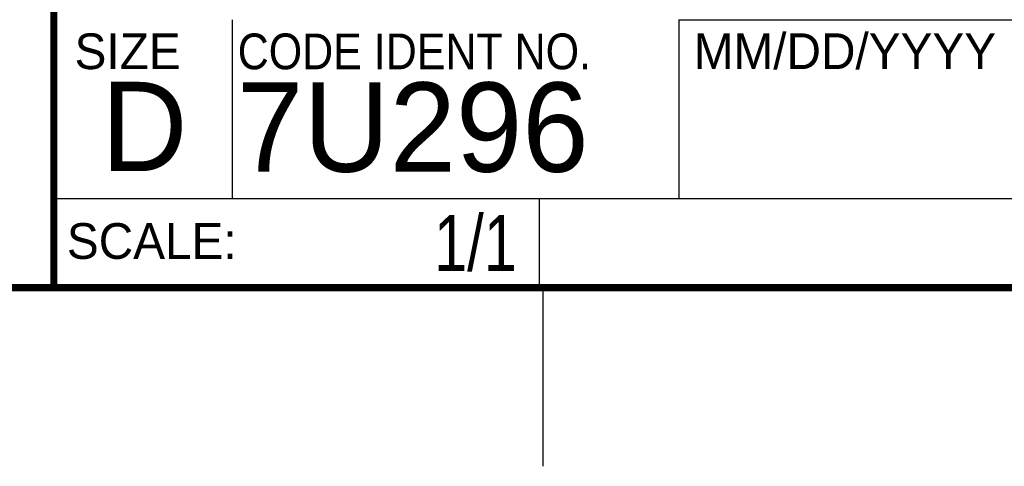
# Model space of a CAD drawing. Header units: inches. Extents: x 0 to 34, y 0 to 22.
# Tile 21 of 40: x 28.3 to 31, y 0 to 1.3. Entities that reach past the tile are written whole.
import ezdxf
from ezdxf.enums import TextEntityAlignment as Align

# ---------------------------------------------------------------- set-up
doc = ezdxf.new("R2010")
doc.units = ezdxf.units.IN
doc.header["$LTSCALE"] = 1.87
doc.header["$MEASUREMENT"] = 0
doc.layers.get('0').update_dxf_attribs({"linetype": 'CONTINUOUS'})
doc.styles.get("Standard").update_dxf_attribs({"font": 'txt', "width": 0.8})

msp = doc.modelspace()

# ---------------------------------------------------------------- linework, layer by layer
at = {"color": 2, "linetype": 'CONTINUOUS'}
for p, q in [((28.88002, 0.75), (28.88002, 1.25)), ((30.13002, 1.24989), (33.49002, 1.24989)), ((30.13002, 1.24989), (30.13002, 0.74989)), ((28.37954, 0.75004), (29.73954, 0.75004)), ((28.37954, 0.75004), (28.37954, 0.50004)), ((28.38002, 0.75), (33.50002, 0.75)), ((29.73954, 0.75004), (29.73954, 0.50004)), ((30.13002, 0.74989), (33.49002, 0.74989)), ((28.37954, 0.50004), (29.73954, 0.50004)), ((29.75002, 0), (29.75002, 0.5))]:
    msp.add_line(p, q, dxfattribs=at)
at = {"color": 7, "linetype": 'CONTINUOUS', "const_width": 0.02}
for points in [[(28.38002, 3), (28.38002, 0.5)], [(0.50002, 0.5), (33.50002, 0.5)]]:
    msp.add_lwpolyline(points, dxfattribs=at)

# ---------------------------------------------------------------- texts
at = {"color": 2, "linetype": 'CONTINUOUS'}
for s, p in [('SIZE', (28.43795, 1.11181)), ('MM/DD/YYYY', (30.17212, 1.11211)), ('SCALE:', (28.41638, 0.58064))]:
    msp.add_text(s, height=0.1, dxfattribs=at).set_placement(p)
at = {"color": 2, "linetype": 'CONTINUOUS', "width": 0.9}
msp.add_text('CODE IDENT NO.', height=0.1, dxfattribs=at).set_placement((28.89492, 1.11148))
at = {"color": 7, "linetype": 'CONTINUOUS'}
for s, p in [('D  ', (28.51282, 0.82639)), ('7U296', (28.89285, 0.82447))]:
    msp.add_text(s, height=0.25, dxfattribs=at).set_placement(p)
at = {"color": 7, "linetype": 'CONTINUOUS', "width": 0.8}
msp.add_text('1/1', height=0.15625, dxfattribs=at).set_placement((29.67704, 0.54691), align=Align.RIGHT)
at = {"color": 7, "linetype": 'CONTINUOUS', "insert": (30.9443, 1.98533), "char_height": 0.2, "width": 2.56, "attachment_point": 2}
msp.add_mtext('NI 9922\\PCUSTOMER DRAWING', dxfattribs=at)

doc.saveas('drawing.dxf')
